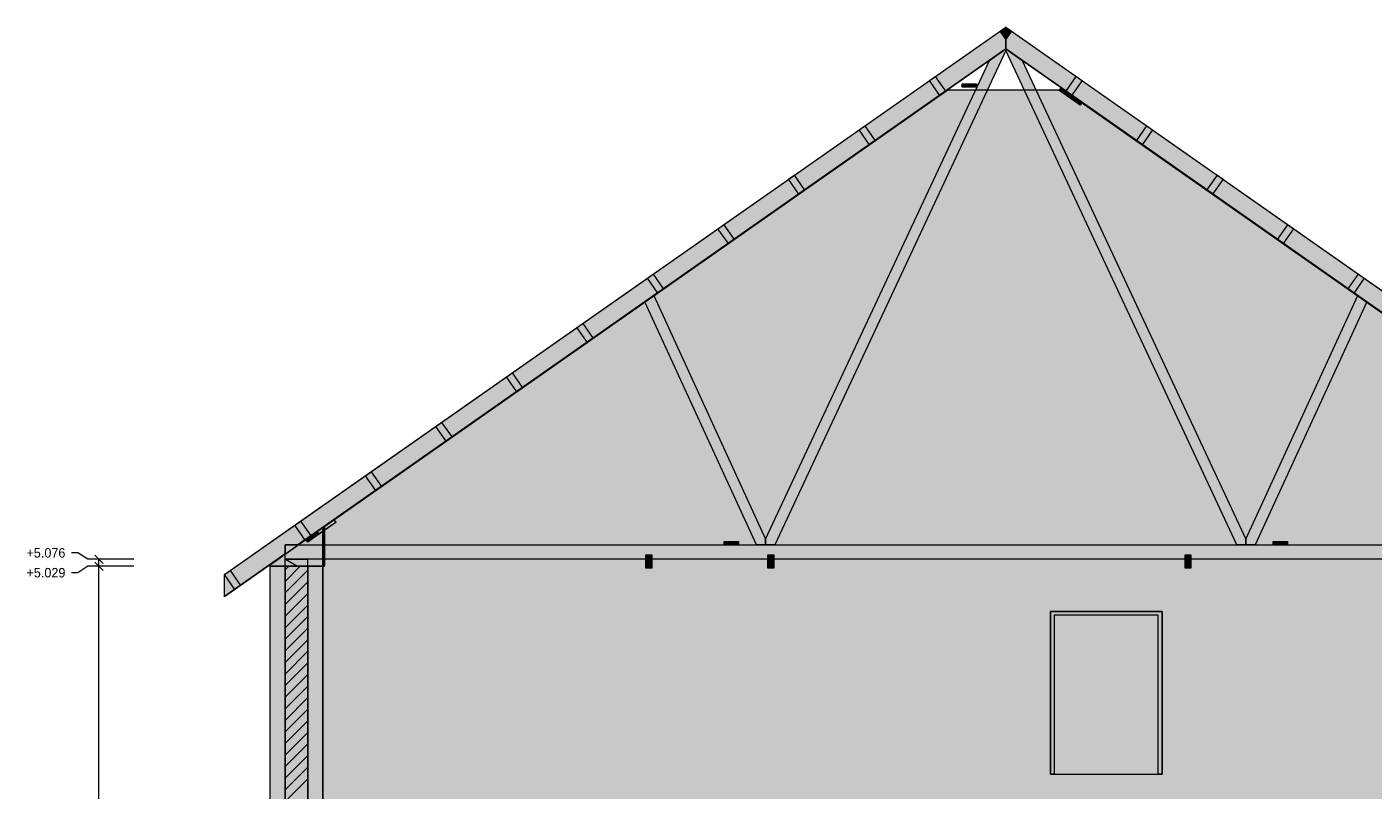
# Model space of a CAD drawing. Header units: millimetres. Extents: x -1634 to 12280, y -3482 to 9585.
# Tile 4 of 5: x -1634 to 7414, y 3526 to 8651. Entities that reach past the tile are written whole.
import ezdxf

# ---------------------------------------------------------------- set-up
doc = ezdxf.new("R2010")
doc.units = ezdxf.units.MM
for name, color, linetype in [('FILL-C_BDBDBF', 7, 'Continuous'), ('FILL-C_CCB294', 7, 'Continuous'), ('FILL-EPS', 7, 'Continuous'), ('FILL-TIMBER', 7, 'Continuous'), ('FILL-WHITE', 7, 'Continuous'), ('LINE-CORE', 7, 'Continuous'), ('LINE-INK', 7, 'Continuous'), ('LINE-STEEL_GREY', 7, 'Continuous'), ('LINE-TIMBER_DK', 7, 'Continuous'), ('TEXT-INK', 7, 'Continuous')]:
    doc.layers.add(name, color=color, linetype=linetype)

msp = doc.modelspace()

# ---------------------------------------------------------------- hatches: boundary and pattern name
at = {"layer": 'FILL-C_BDBDBF', "true_color": 0xbdbdbf}
h = msp.add_hatch(color=9, dxfattribs=at)
h.dxf.hatch_style = 1
h.paths.add_polyline_path([(254, 0), (160.9, 0), (101.6, 0), (101.6, 5029.2), (254, 5029.2)])
at = {"layer": 'FILL-C_CCB294', "true_color": 0xccb294}
h = msp.add_hatch(color=253, dxfattribs=at)
h.dxf.hatch_style = 1
h.paths.add_polyline_path([(101.6, 5029.2), (101.6, 5033.4), (101.6, 5076), (238.2, 5076), (251.6, 5076), (251.6, 5071.8), (251.6, 5029.2), (115, 5029.2)])
h = msp.add_hatch(color=253, dxfattribs=at)
h.dxf.hatch_style = 1
h.paths.add_polyline_path([(101.6, 5029.2), (101.6, 5033.4), (101.6, 5076), (238.2, 5076), (251.6, 5076), (251.6, 5071.8), (251.6, 5029.2), (115, 5029.2)])
at = {"layer": 'FILL-EPS', "true_color": 0xccffff}
h = msp.add_hatch(color=7, dxfattribs=at)
h.dxf.hatch_style = 1
h.paths.add_polyline_path([(0, 934.4), (0, 2462.3), (0, 2743.2), (0, 2819.7), (0, 3106.5), (0, 4265.6), (0, 4866.9), (0, 5029.2), (101.6, 5029.2), (101.6, 0), (101.6, -416.5), (101.6, -457.2), (92.6, -457.2), (0, -457.2), (0, -40.7), (0, 0)])
h = msp.add_hatch(color=7, dxfattribs=at)
h.dxf.hatch_style = 1
h.paths.add_polyline_path([(355.6, 5029.2), (355.6, 4997.8), (355.6, 4980), (355.6, 4960.6), (355.6, 4875.7), (355.6, 4247.7), (355.6, 3115), (355.6, 2743.2), (355.6, 2684.1), (355.6, 2633.5), (355.6, 2598.4), (355.6, 2467.7), (355.6, 1502.2), (355.6, 0), (254, 0), (254, 5029.2), (324, 5029.2)])
at = {"layer": 'FILL-TIMBER', "true_color": 0xedd6a8}
h = msp.add_hatch(color=41, dxfattribs=at)
h.dxf.hatch_style = 1
h.paths.add_polyline_path([(4655.3, 8247.8), (4651.5, 8247.8), (4651.5, 8248.6), (4651.5, 8269.8), (4744.7, 8269.8), (4748.5, 8269.8), (4748.5, 8268.9), (4748.5, 8247.8)])
h = msp.add_hatch(color=41, dxfattribs=at)
h.dxf.hatch_style = 1
h.paths.add_polyline_path([(5333.6, 8204.5), (5332.8, 8205.1), (5345.4, 8223), (5345.4, 8223.1), (5346.2, 8222.6), (5458.6, 8143.9), (5458.3, 8143.5), (5446, 8125.8)])
h = msp.add_hatch(color=41, dxfattribs=at)
h.dxf.hatch_style = 1
h.paths.add_polyline_path([(331.2, 5246), (329.1, 5244.6), (328.9, 5244.9), (316.5, 5262.6), (318.5, 5264), (429.7, 5341.8), (441.9, 5324.4), (442.3, 5323.8)])
h = msp.add_hatch(color=41, dxfattribs=at)
h.dxf.hatch_style = 1
h.paths.add_polyline_path([(3055.9, 5173.5), (3052, 5173.5), (3052, 5174.4), (3052, 5195.5), (3145.2, 5195.5), (3149, 5195.5), (3149, 5194.6), (3149, 5173.5)])
h = msp.add_hatch(color=41, dxfattribs=at)
h.dxf.hatch_style = 1
h.paths.add_polyline_path([(6744.8, 5173.5), (6741, 5173.5), (6741, 5174.4), (6741, 5195.5), (6834.1, 5195.5), (6838, 5195.5), (6838, 5194.6), (6838, 5173.5)])
at = {"layer": 'FILL-WHITE', "true_color": 0xffffff}
h = msp.add_hatch(color=7, dxfattribs=at)
h.dxf.hatch_style = 1
h.paths.add_polyline_path([(-307, 4973), (-307, 4973), (4945, 8650.5), (4945, 8504), (187.8, 5173), (101.6, 5173), (101.6, 5112.6), (-307, 4826.5), (-307, 4973), (-307.2, 4972.9)])
h = msp.add_hatch(color=7, dxfattribs=at)
h.dxf.hatch_style = 1
h.paths.add_polyline_path([(-307, 4973), (4945, 8650.5), (4945, 8501.5), (-307, 4824.1), (-307, 4973)])
h = msp.add_hatch(color=7, dxfattribs=at)
h.dxf.hatch_style = 1
h.paths.add_polyline_path([(-307, 4824.1), (-307, 4973), (4945, 8650.5), (4945, 8501.5), (-307, 4824.1)])
h = msp.add_hatch(color=7, dxfattribs=at)
h.dxf.hatch_style = 1
h.paths.add_polyline_path([(-307, 4973), (4945, 8650.5), (4945, 8501.5), (-307, 4824.1)])
h = msp.add_hatch(color=7, dxfattribs=at)
h.dxf.hatch_style = 1
h.paths.add_polyline_path([(-307, 4973), (4945, 8650.5), (4945, 8501.5), (-307, 4824.1), (-307, 4973)])
h = msp.add_hatch(color=7, dxfattribs=at)
h.dxf.hatch_style = 1
h.paths.add_polyline_path([(-307, 4973), (101.6, 5259.1), (4945, 8650.5), (4945, 8504), (187.8, 5173), (101.6, 5173), (101.6, 5112.6), (-307, 4826.5)])
h = msp.add_hatch(color=7, dxfattribs=at)
h.dxf.hatch_style = 1
h.paths.add_polyline_path([(4906.5, 8623.5), (4945, 8650.5), (4945, 8568.5)])
h = msp.add_hatch(color=7, dxfattribs=at)
h.dxf.hatch_style = 1
h.paths.add_polyline_path([(4945, 8568.5), (4906.5, 8623.5), (4945, 8650.5)])
h = msp.add_hatch(color=7, dxfattribs=at)
h.dxf.hatch_style = 1
h.paths.add_polyline_path([(4945, 8650.5), (4945, 8650.5), (9788.4, 5259.1), (9788.4, 5259.1), (9788.4, 5259.1), (10197, 4973), (10197, 4973), (10197, 4826.5), (9788.4, 5112.6), (9788.4, 5173), (9702.1, 5173), (4945, 8504), (4945, 8650.5), (4944.4, 8650.9)])
h = msp.add_hatch(color=7, dxfattribs=at)
h.dxf.hatch_style = 1
h.paths.add_polyline_path([(4946.3, 8651.4), (4946.3, 8651.4), (4946.3, 8651.4), (4946.3, 8651.4), (4945, 8650.5)])
h = msp.add_hatch(color=7, dxfattribs=at)
h.dxf.hatch_style = 1
h.paths.add_polyline_path([(4945, 8501.5), (4945, 8650.5), (10197, 4973), (10197, 4824.1), (4945, 8501.5)])
h = msp.add_hatch(color=7, dxfattribs=at)
h.dxf.hatch_style = 1
h.paths.add_polyline_path([(4945, 8501.5), (4945, 8650.5), (10197, 4973), (10197, 4824.1), (4945, 8501.5)])
h = msp.add_hatch(color=7, dxfattribs=at)
h.dxf.hatch_style = 1
h.paths.add_polyline_path([(4945, 8568.5), (4945, 8650.5), (4983.5, 8623.5)])
h = msp.add_hatch(color=7, dxfattribs=at)
h.dxf.hatch_style = 1
h.paths.add_polyline_path([(4945, 8568.5), (4945, 8650.5), (4983.5, 8623.5)])
h = msp.add_hatch(color=7, dxfattribs=at)
h.dxf.hatch_style = 1
h.paths.add_polyline_path([(4945, 8501.5), (4945, 8650.5), (10197, 4973), (10197, 4824.1), (4945, 8501.5)])
h = msp.add_hatch(color=7, dxfattribs=at)
h.dxf.hatch_style = 1
h.paths.add_polyline_path([(4945, 8501.5), (4945, 8650.5), (10197, 4973), (10197, 4824.1), (4945, 8501.5)])
h = msp.add_hatch(color=7, dxfattribs=at)
h.dxf.hatch_style = 1
h.paths.add_polyline_path([(4945, 8650.5), (9788.4, 5259.1), (10197, 4973), (10197, 4826.5), (9788.4, 5112.6), (9788.4, 5173), (9702.1, 5173), (4945, 8504)])
h = msp.add_hatch(color=7, dxfattribs=at)
h.dxf.hatch_style = 1
h.paths.add_polyline_path([(4835, 8427), (4945, 8504), (4945, 8492.2), (3392.9, 5173), (3330.7, 5173), (3330.8, 5210.1)])
h = msp.add_hatch(color=7, dxfattribs=at)
h.dxf.hatch_style = 1
h.paths.add_polyline_path([(4835, 8427), (4945, 8504), (4945, 8492.2), (3392.9, 5173), (3330.7, 5173), (3330.8, 5210.1)])
h = msp.add_hatch(color=7, dxfattribs=at)
h.dxf.hatch_style = 1
h.paths.add_polyline_path([(4945, 8504), (5055, 8427), (6559.2, 5210.1), (6559.3, 5173), (6497.1, 5173), (4945, 8492.2)])
h = msp.add_hatch(color=7, dxfattribs=at)
h.dxf.hatch_style = 1
h.paths.add_polyline_path([(5055, 8427), (6559.2, 5210.1), (6559.3, 5173), (6497.1, 5173), (6497.2, 5172.6), (6497.1, 5173), (6497.1, 5173), (4945, 8492.2), (4945, 8504)])
h = msp.add_hatch(color=7, dxfattribs=at)
h.dxf.hatch_style = 1
h.paths.add_polyline_path([(4471, 8318.6), (4541, 8218.7), (4502.5, 8191.7), (4432.6, 8291.7), (4471, 8318.6)])
h = msp.add_hatch(color=7, dxfattribs=at)
h.dxf.hatch_style = 1
h.paths.add_polyline_path([(4471, 8318.6), (4541, 8218.7), (4502.5, 8191.7), (4432.6, 8291.7), (4471, 8318.6)])
h = msp.add_hatch(color=7, dxfattribs=at)
h.dxf.hatch_style = 1
h.paths.add_polyline_path([(4651.5, 8269.8), (4748.5, 8269.8), (4748.5, 8247.8), (4651.5, 8247.8)])
h = msp.add_hatch(color=7, dxfattribs=at)
h.dxf.hatch_style = 1
h.paths.add_polyline_path([(5372.9, 8203.9), (5360.3, 8185.9), (5304.5, 8224.9), (5317.1, 8242.9)])
h = msp.add_hatch(color=7, dxfattribs=at)
h.dxf.hatch_style = 1
h.paths.add_polyline_path([(5304.5, 8224.9), (5317.1, 8242.9), (5317.1, 8242.9), (5345.5, 8223.1), (5345.4, 8223), (5345.3, 8222.9), (5345.2, 8222.7), (5332.8, 8205.1), (5304.5, 8224.9)])
h = msp.add_hatch(color=7, dxfattribs=at)
h.dxf.hatch_style = 1
h.paths.add_polyline_path([(5349, 8218.7), (5418.9, 8318.6), (5457.4, 8291.7), (5387.5, 8191.7)])
h = msp.add_hatch(color=7, dxfattribs=at)
h.dxf.hatch_style = 1
h.paths.add_polyline_path([(5349, 8218.7), (5418.9, 8318.6), (5457.4, 8291.7), (5387.5, 8191.7)])
h = msp.add_hatch(color=7, dxfattribs=at)
h.dxf.hatch_style = 1
h.paths.add_polyline_path([(355.8, 5288.2), (4556.6, 8229.6), (5333.4, 8229.6), (9534.1, 5288.2), (9534.1, 2743.2), (355.8, 2743.2)])
h.paths.add_polyline_path([(5970, 3632.6), (5970, 4699.9), (5269.5, 4699.9), (5269.5, 3632.6)], flags=0)
h = msp.add_hatch(color=7, dxfattribs=at)
h.dxf.hatch_style = 1
h.paths.add_polyline_path([(355.8, 5029.2), (365.8, 5029.2), (365.8, 5295.2), (4556.6, 8229.6), (5333.4, 8229.6), (5388.4, 8191.1), (5428.5, 8163), (5429.3, 8162.5), (9487.8, 5320.7), (9524.2, 5295.2), (9524.2, 5029.2), (9534.1, 5029.2), (9534.1, 2743.2), (355.8, 2743.2)])
h.paths.add_polyline_path([(5995, 3632.6), (5995, 4724.9), (5993.4, 4724.8), (5993.4, 4724.9), (5244.5, 4724.9), (5244.5, 3632.6)], flags=0)
h = msp.add_hatch(color=7, dxfattribs=at)
h.dxf.hatch_style = 1
h.paths.add_polyline_path([(4556.6, 8229.6), (4557.8, 8230.7)])
h = msp.add_hatch(color=7, dxfattribs=at)
h.dxf.hatch_style = 1
h.paths.add_polyline_path([(5458.6, 8143.9), (5458.6, 8143.8), (5458.5, 8143.8), (5458.1, 8143.2), (5446, 8125.9), (5360.3, 8185.9), (5372.9, 8203.9)])
h = msp.add_hatch(color=7, dxfattribs=at)
h.dxf.hatch_style = 1
h.paths.add_polyline_path([(3997.1, 7986.7), (4067.1, 7886.8), (4028.6, 7859.9), (3958.6, 7959.8)])
h = msp.add_hatch(color=7, dxfattribs=at)
h.dxf.hatch_style = 1
h.paths.add_polyline_path([(3997.1, 7986.7), (4067.1, 7886.8), (4028.6, 7859.9), (3958.6, 7959.8)])
h = msp.add_hatch(color=7, dxfattribs=at)
h.dxf.hatch_style = 1
h.paths.add_polyline_path([(5822.9, 7886.8), (5892.9, 7986.7), (5931.4, 7959.8), (5861.4, 7859.9)])
h = msp.add_hatch(color=7, dxfattribs=at)
h.dxf.hatch_style = 1
h.paths.add_polyline_path([(5822.9, 7886.8), (5892.9, 7986.7), (5931.4, 7959.8), (5861.4, 7859.9)])
h = msp.add_hatch(color=7, dxfattribs=at)
h.dxf.hatch_style = 1
h.paths.add_polyline_path([(3523.1, 7654.9), (3593.1, 7554.9), (3554.6, 7528), (3484.6, 7627.9)])
h = msp.add_hatch(color=7, dxfattribs=at)
h.dxf.hatch_style = 1
h.paths.add_polyline_path([(3523.1, 7654.9), (3593.1, 7554.9), (3554.6, 7528), (3484.6, 7627.9)])
h = msp.add_hatch(color=7, dxfattribs=at)
h.dxf.hatch_style = 1
h.paths.add_polyline_path([(6296.9, 7554.9), (6366.9, 7654.9), (6405.4, 7627.9), (6335.4, 7528)])
h = msp.add_hatch(color=7, dxfattribs=at)
h.dxf.hatch_style = 1
h.paths.add_polyline_path([(6296.9, 7554.9), (6366.9, 7654.9), (6405.4, 7627.9), (6335.4, 7528)])
h = msp.add_hatch(color=7, dxfattribs=at)
h.dxf.hatch_style = 1
h.paths.add_polyline_path([(3119.2, 7223.1), (3080.7, 7196.1), (3010.7, 7296.1), (3049.2, 7323)])
h = msp.add_hatch(color=7, dxfattribs=at)
h.dxf.hatch_style = 1
h.paths.add_polyline_path([(3119.2, 7223.1), (3080.7, 7196.1), (3010.7, 7296.1), (3049.2, 7323)])
h = msp.add_hatch(color=7, dxfattribs=at)
h.dxf.hatch_style = 1
h.paths.add_polyline_path([(6770.8, 7223.1), (6840.8, 7323), (6879.3, 7296.1), (6809.3, 7196.1)])
h = msp.add_hatch(color=7, dxfattribs=at)
h.dxf.hatch_style = 1
h.paths.add_polyline_path([(6770.8, 7223.1), (6840.8, 7323), (6879.3, 7296.1), (6809.3, 7196.1)])
h = msp.add_hatch(color=7, dxfattribs=at)
h.dxf.hatch_style = 1
h.paths.add_polyline_path([(2575.2, 6991.1), (2645.2, 6891.2), (2606.7, 6864.3), (2536.7, 6964.2)])
h = msp.add_hatch(color=7, dxfattribs=at)
h.dxf.hatch_style = 1
h.paths.add_polyline_path([(2575.2, 6991.1), (2645.2, 6891.2), (2606.7, 6864.3), (2536.7, 6964.2)])
h = msp.add_hatch(color=7, dxfattribs=at)
h.dxf.hatch_style = 1
h.paths.add_polyline_path([(7244.8, 6891.2), (7314.8, 6991.1), (7353.3, 6964.2), (7283.3, 6864.3)])
h = msp.add_hatch(color=7, dxfattribs=at)
h.dxf.hatch_style = 1
h.paths.add_polyline_path([(7244.8, 6891.2), (7314.8, 6991.1), (7353.3, 6964.2), (7283.3, 6864.3)])
h = msp.add_hatch(color=7, dxfattribs=at)
h.dxf.hatch_style = 1
h.paths.add_polyline_path([(2578.7, 6847.1), (3330.8, 5210.1), (3330.7, 5173), (3268.6, 5173), (2518.8, 6805.1)])
h = msp.add_hatch(color=7, dxfattribs=at)
h.dxf.hatch_style = 1
h.paths.add_polyline_path([(2578.7, 6847.1), (3330.8, 5210.1), (3330.7, 5173), (3268.6, 5173), (2518.8, 6805.1)])
h = msp.add_hatch(color=7, dxfattribs=at)
h.dxf.hatch_style = 1
h.paths.add_polyline_path([(6559.3, 5173), (6559.2, 5210.1), (7311.3, 6847.1), (7371.2, 6805.1), (6621.4, 5173), (6559.3, 5173)])
h = msp.add_hatch(color=7, dxfattribs=at)
h.dxf.hatch_style = 1
h.paths.add_polyline_path([(6559.3, 5173), (6559.2, 5210.1), (7311.3, 6847.1), (7371.2, 6805.1), (6621.4, 5173), (6559.3, 5173)])
h = msp.add_hatch(color=7, dxfattribs=at)
h.dxf.hatch_style = 1
h.paths.add_polyline_path([(2171.2, 6559.4), (2132.8, 6532.4), (2062.8, 6632.3), (2101.3, 6659.3)])
h = msp.add_hatch(color=7, dxfattribs=at)
h.dxf.hatch_style = 1
h.paths.add_polyline_path([(2171.2, 6559.4), (2132.8, 6532.4), (2062.8, 6632.3), (2101.3, 6659.3)])
h = msp.add_hatch(color=7, dxfattribs=at)
h.dxf.hatch_style = 1
h.paths.add_polyline_path([(1627.3, 6327.4), (1697.3, 6227.5), (1658.8, 6200.5), (1588.8, 6300.5)])
h = msp.add_hatch(color=7, dxfattribs=at)
h.dxf.hatch_style = 1
h.paths.add_polyline_path([(1627.3, 6327.4), (1697.3, 6227.5), (1658.8, 6200.5), (1588.8, 6300.5)])
h = msp.add_hatch(color=7, dxfattribs=at)
h.dxf.hatch_style = 1
h.paths.add_polyline_path([(1153.4, 5995.5), (1223.3, 5895.6), (1184.8, 5868.7), (1114.9, 5968.6)])
h = msp.add_hatch(color=7, dxfattribs=at)
h.dxf.hatch_style = 1
h.paths.add_polyline_path([(1153.4, 5995.5), (1223.3, 5895.6), (1184.8, 5868.7), (1114.9, 5968.6)])
h = msp.add_hatch(color=7, dxfattribs=at)
h.dxf.hatch_style = 1
h.paths.add_polyline_path([(749.4, 5563.8), (710.9, 5536.8), (640.9, 5636.7), (679.4, 5663.7)])
h = msp.add_hatch(color=7, dxfattribs=at)
h.dxf.hatch_style = 1
h.paths.add_polyline_path([(749.4, 5563.8), (710.9, 5536.8), (640.9, 5636.7), (679.4, 5663.7)])
h = msp.add_hatch(color=7, dxfattribs=at)
h.dxf.hatch_style = 1
h.paths.add_polyline_path([(429.7, 5341.8), (441.7, 5324.7), (441.9, 5324.4), (442.3, 5323.8), (309.6, 5230.9), (296.9, 5248.9)])
h = msp.add_hatch(color=7, dxfattribs=at)
h.dxf.hatch_style = 1
h.paths.add_polyline_path([(0, 2743.2), (0, 4211.5), (0, 4212.5), (0, 5039), (355.8, 5288.2), (356.1, 5289.8), (356.1, 5289.8), (356.3, 5289.7), (356.4, 5289.7), (356.2, 5289.3), (355.8, 5288.2), (355.8, 2743.2)])
h = msp.add_hatch(color=7, dxfattribs=at)
h.dxf.hatch_style = 1
h.paths.add_polyline_path([(0, 5039), (177.1, 5163), (355.8, 5288.2), (355.8, 5029.2), (0, 5029.2)])
h = msp.add_hatch(color=7, dxfattribs=at)
h.dxf.hatch_style = 1
h.paths.add_polyline_path([(275.4, 5231.9), (236.9, 5204.9), (166.9, 5304.9), (205.5, 5331.8)])
h = msp.add_hatch(color=7, dxfattribs=at)
h.dxf.hatch_style = 1
h.paths.add_polyline_path([(275.4, 5231.9), (236.9, 5204.9), (166.9, 5304.9), (205.5, 5331.8)])
h = msp.add_hatch(color=7, dxfattribs=at)
h.dxf.hatch_style = 1
h.paths.add_polyline_path([(241.2, 5209.8), (316.5, 5262.6), (328.7, 5245.2), (329.1, 5244.6), (253.8, 5191.8)])
h = msp.add_hatch(color=7, dxfattribs=at)
h.dxf.hatch_style = 1
h.paths.add_polyline_path([(253.8, 5191.8), (241.2, 5209.8), (296.9, 5248.9), (309.6, 5230.9)])
h = msp.add_hatch(color=7, dxfattribs=at)
h.dxf.hatch_style = 1
h.paths.add_polyline_path([(365.8, 5295.2), (365.8, 5029.2), (355.8, 5029.2), (355.8, 5288.2)])
h = msp.add_hatch(color=7, dxfattribs=at)
h.dxf.hatch_style = 1
h.paths.add_polyline_path([(101.6, 5173), (9788.4, 5173), (9788.4, 5076), (101.6, 5076)])
h = msp.add_hatch(color=7, dxfattribs=at)
h.dxf.hatch_style = 1
h.paths.add_polyline_path([(101.6, 5173), (9788.4, 5173), (9788.4, 5076), (101.6, 5076)])
h = msp.add_hatch(color=7, dxfattribs=at)
h.dxf.hatch_style = 1
h.paths.add_polyline_path([(3052, 5195.5), (3149, 5195.5), (3149, 5173.5), (3052, 5173.5)])
h = msp.add_hatch(color=7, dxfattribs=at)
h.dxf.hatch_style = 1
h.paths.add_polyline_path([(6741, 5195.5), (6838, 5195.5), (6838, 5173.5), (6741, 5173.5)])
h = msp.add_hatch(color=7, dxfattribs=at)
h.dxf.hatch_style = 1
h.paths.add_polyline_path([(101.6, 5076), (251.6, 5076), (251.6, 5029.2), (101.6, 5029.2)])
h = msp.add_hatch(color=7, dxfattribs=at)
h.dxf.hatch_style = 1
h.paths.add_polyline_path([(2526.5, 5106), (2566.5, 5106), (2566.5, 5016), (2526.5, 5016)])
h = msp.add_hatch(color=7, dxfattribs=at)
h.dxf.hatch_style = 1
h.paths.add_polyline_path([(2566.5, 5106), (2566.5, 5016), (2526.5, 5016), (2526.5, 5106)])
h = msp.add_hatch(color=7, dxfattribs=at)
h.dxf.hatch_style = 1
h.paths.add_polyline_path([(3345.5, 5106), (3385.5, 5106), (3385.5, 5016), (3345.5, 5016)])
h = msp.add_hatch(color=7, dxfattribs=at)
h.dxf.hatch_style = 1
h.paths.add_polyline_path([(3385.5, 5106), (3385.5, 5016), (3345.5, 5016), (3345.5, 5106)])
h = msp.add_hatch(color=7, dxfattribs=at)
h.dxf.hatch_style = 1
h.paths.add_polyline_path([(6149.5, 5106), (6189.5, 5106), (6189.5, 5016), (6149.5, 5016)])
h = msp.add_hatch(color=7, dxfattribs=at)
h.dxf.hatch_style = 1
h.paths.add_polyline_path([(6189.5, 5106), (6189.5, 5016), (6149.5, 5016), (6149.5, 5106)])
h = msp.add_hatch(color=7, dxfattribs=at)
h.dxf.hatch_style = 1
h.paths.add_polyline_path([(-198.5, 4900), (-237, 4873.1), (-307, 4973), (-268.5, 4999.9)])
h = msp.add_hatch(color=7, dxfattribs=at)
h.dxf.hatch_style = 1
h.paths.add_polyline_path([(-198.5, 4900), (-237, 4873.1), (-307, 4973), (-268.5, 4999.9)])
h = msp.add_hatch(color=7, dxfattribs=at)
h.dxf.hatch_style = 1
h.paths.add_polyline_path([(0, 5029.2), (355.6, 5029.2), (355.6, 5029.6), (355.6, 5029.2), (355.8, 5029.2), (355.8, 2743.2), (355.8, 2743.2), (355.8, 2743.2), (355.8, 2742.2), (356, 2741.6), (355.9, 2741.6), (355.8, 2741.6), (355.8, 2741.6), (355.8, 2741.6), (355.6, 2743.2), (0, 2743.2), (0, 4213.4), (0, 4214.4)])
h = msp.add_hatch(color=7, dxfattribs=at)
h.dxf.hatch_style = 1
h.paths.add_polyline_path([(0, 5029.2), (355.6, 5029.2), (355.6, 2743.2), (0, 2743.2)])
h = msp.add_hatch(color=7, dxfattribs=at)
h.dxf.hatch_style = 1
h.paths.add_polyline_path([(5995, 4724.9), (5995, 3632.6), (5970, 3632.6), (5970, 4699.9), (5269.5, 4699.9), (5269.5, 3632.6), (5244.5, 3632.6), (5244.5, 4724.9)])

# ---------------------------------------------------------------- linework, layer by layer
at = {"layer": 'LINE-CORE', "lineweight": 5}
for points in [[(-307, 4973), (-307, 4973), (4945, 8650.5), (4945, 8504), (187.8, 5173), (101.6, 5173), (101.6, 5112.6), (101.6, 5112.6), (101.6, 5112.6), (101.6, 5112.6), (-307, 4826.5), (-307, 4973), (-307.2, 4972.9)], [(-307, 4973), (-307, 4973), (-307, 4973), (4945, 8650.5), (4945, 8501.5), (4945, 8501.5), (4945, 8501.5), (4945, 8501.5), (-307, 4824.1), (-307, 4973), (-307, 4973)], [(-307, 4824.1), (-307, 4973), (4945, 8650.5), (4945, 8650.5), (4945, 8650.5), (4945, 8650.5), (4945, 8501.5), (-307, 4824.1), (-307, 4824.1)], [(-307, 4973), (4945, 8650.5), (4945, 8650.5), (4945, 8650.5), (4945, 8650.5), (4945, 8501.5), (-307, 4824.1), (-307, 4824.1), (-307, 4824.1)], [(-307, 4973), (-307, 4973), (-307, 4973), (4945, 8650.5), (4945, 8501.5), (4945, 8501.5), (4945, 8501.5), (4945, 8501.5), (-307, 4824.1), (-307, 4973), (-307, 4973)], [(-307, 4973), (101.6, 5259.1), (4945, 8650.5), (4945, 8504), (187.8, 5173), (101.6, 5173), (101.6, 5112.6), (-307, 4826.5)], [(4906.5, 8623.5), (4945, 8650.5), (4945, 8568.5)], [(4945, 8568.5), (4906.5, 8623.5), (4945, 8650.5)], [(4945, 8650.5), (4945, 8650.5), (9788.4, 5259.1), (9788.4, 5259.1), (9788.4, 5259.1), (10197, 4973), (10197, 4973), (10197, 4973), (10197, 4826.5), (10197, 4826.5), (10197, 4826.5), (10197, 4826.5), (9788.4, 5112.6), (9788.4, 5173), (9702.1, 5173), (9702.1, 5173), (4945, 8504), (4945, 8650.5), (4944.4, 8650.9)], [(4946.3, 8651.4), (4946.3, 8651.4), (4946.3, 8651.4), (4946.3, 8651.4), (4945, 8650.5)], [(4945, 8501.5), (4945, 8650.5), (10197, 4973), (10197, 4973), (10197, 4973), (10197, 4824.1), (4945, 8501.5), (4945, 8501.5), (4945, 8501.5)], [(4945, 8501.5), (4945, 8650.5), (10197, 4973), (10197, 4973), (10197, 4973), (10197, 4824.1), (4945, 8501.5), (4945, 8501.5), (4945, 8501.5)], [(4945, 8568.5), (4945, 8650.5), (4983.5, 8623.5)], [(4945, 8568.5), (4945, 8650.5), (4983.5, 8623.5)], [(4945, 8501.5), (4945, 8650.5), (10197, 4973), (10197, 4973), (10197, 4973), (10197, 4824.1), (4945, 8501.5), (4945, 8501.5), (4945, 8501.5)], [(4945, 8501.5), (4945, 8650.5), (10197, 4973), (10197, 4973), (10197, 4973), (10197, 4824.1), (4945, 8501.5), (4945, 8501.5), (4945, 8501.5)], [(4945, 8650.5), (9788.4, 5259.1), (9788.4, 5259.1), (10197, 4973), (10197, 4973), (10197, 4973), (10197, 4826.5), (9788.4, 5112.6), (9788.4, 5112.6), (9788.4, 5173), (9702.1, 5173), (9702.1, 5173), (9702.1, 5173), (4945, 8504)], [(4835, 8427), (4945, 8504), (4945, 8492.2), (3392.9, 5173), (3330.7, 5173), (3330.8, 5210.1)], [(4835, 8427), (4945, 8504), (4945, 8492.2), (3392.9, 5173), (3330.7, 5173), (3330.8, 5210.1)], [(4945, 8504), (5055, 8427), (6559.2, 5210.1), (6559.3, 5173), (6497.1, 5173), (4945, 8492.2)], [(5055, 8427), (5055, 8427), (5055, 8427), (5055, 8427), (6559.2, 5210.1), (6559.2, 5210.1), (6559.2, 5210.1), (6559.2, 5210.1), (6559.3, 5173), (6497.1, 5173), (6497.2, 5172.6), (6497.1, 5173), (6497.1, 5173), (4945, 8492.2), (4945, 8504)], [(4471, 8318.6), (4471, 8318.6), (4541, 8218.7), (4502.5, 8191.7), (4502.5, 8191.7), (4502.5, 8191.7), (4432.6, 8291.7), (4471, 8318.6), (4471, 8318.6)], [(4471, 8318.6), (4471, 8318.6), (4541, 8218.7), (4502.5, 8191.7), (4502.5, 8191.7), (4502.5, 8191.7), (4432.6, 8291.7), (4471, 8318.6), (4471, 8318.6)], [(4651.5, 8269.8), (4748.5, 8269.8), (4748.5, 8269.8), (4748.5, 8247.8), (4651.5, 8247.8), (4651.5, 8247.8)], [(5372.9, 8203.9), (5360.3, 8185.9), (5304.5, 8224.9), (5317.1, 8242.9)], [(5304.5, 8224.9), (5317.1, 8242.9), (5317.1, 8242.9), (5345.5, 8223.1), (5345.4, 8223), (5345.4, 8223), (5345.3, 8222.9), (5345.2, 8222.7), (5332.8, 8205.1), (5304.5, 8224.9), (5304.5, 8224.9), (5304.5, 8224.9), (5304.5, 8224.9)], [(5349, 8218.7), (5418.9, 8318.6), (5418.9, 8318.6), (5418.9, 8318.6), (5418.9, 8318.6), (5457.4, 8291.7), (5387.5, 8191.7), (5387.5, 8191.7), (5387.5, 8191.7)], [(5349, 8218.7), (5418.9, 8318.6), (5418.9, 8318.6), (5418.9, 8318.6), (5418.9, 8318.6), (5457.4, 8291.7), (5387.5, 8191.7), (5387.5, 8191.7), (5387.5, 8191.7)], [(355.8, 5288.2), (4556.6, 8229.6), (5333.4, 8229.6), (5333.4, 8229.6), (5333.4, 8229.6), (9534.1, 5288.2), (9534.1, 5288.2), (9534.1, 2743.2), (9534.1, 2743.2), (355.8, 2743.2)], [(355.8, 5029.2), (365.8, 5029.2), (365.8, 5295.2), (4556.6, 8229.6), (4556.6, 8229.6), (4556.6, 8229.6), (5333.4, 8229.6), (5333.4, 8229.6), (5388.4, 8191.1), (5428.5, 8163), (5429.3, 8162.5), (9487.8, 5320.7), (9524.2, 5295.2), (9524.2, 5029.2), (9534.1, 5029.2), (9534.1, 2743.2), (9534.1, 2743.2), (355.8, 2743.2)], [(4556.6, 8229.6), (4556.6, 8229.6), (4556.6, 8229.6), (4557.8, 8230.7), (4556.6, 8229.6)], [(5458.6, 8143.9), (5458.6, 8143.8), (5458.5, 8143.8), (5458.1, 8143.2), (5446, 8125.9), (5360.3, 8185.9), (5372.9, 8203.9)], [(3997.1, 7986.7), (3997.1, 7986.7), (4067.1, 7886.8), (4028.6, 7859.9), (4028.6, 7859.9), (4028.6, 7859.9), (3958.6, 7959.8), (3997.1, 7986.7)], [(3997.1, 7986.7), (3997.1, 7986.7), (4067.1, 7886.8), (4028.6, 7859.9), (4028.6, 7859.9), (4028.6, 7859.9), (3958.6, 7959.8), (3997.1, 7986.7)], [(5822.9, 7886.8), (5892.9, 7986.7), (5931.4, 7959.8), (5861.4, 7859.9)], [(5822.9, 7886.8), (5892.9, 7986.7), (5931.4, 7959.8), (5861.4, 7859.9)], [(3523.1, 7654.9), (3523.1, 7654.9), (3593.1, 7554.9), (3554.6, 7528), (3554.6, 7528), (3554.6, 7528), (3484.6, 7627.9), (3523.1, 7654.9)], [(3523.1, 7654.9), (3523.1, 7654.9), (3593.1, 7554.9), (3554.6, 7528), (3554.6, 7528), (3554.6, 7528), (3484.6, 7627.9), (3523.1, 7654.9)], [(6296.9, 7554.9), (6366.9, 7654.9), (6366.9, 7654.9), (6366.9, 7654.9), (6405.4, 7627.9), (6335.4, 7528), (6335.4, 7528), (6335.4, 7528)], [(6296.9, 7554.9), (6366.9, 7654.9), (6366.9, 7654.9), (6366.9, 7654.9), (6405.4, 7627.9), (6335.4, 7528), (6335.4, 7528), (6335.4, 7528)], [(3119.2, 7223.1), (3080.7, 7196.1), (3010.7, 7296.1), (3049.2, 7323)], [(3119.2, 7223.1), (3080.7, 7196.1), (3010.7, 7296.1), (3049.2, 7323)], [(6770.8, 7223.1), (6840.8, 7323), (6840.8, 7323), (6840.8, 7323), (6879.3, 7296.1), (6809.3, 7196.1), (6809.3, 7196.1), (6809.3, 7196.1)], [(6770.8, 7223.1), (6840.8, 7323), (6840.8, 7323), (6840.8, 7323), (6879.3, 7296.1), (6809.3, 7196.1), (6809.3, 7196.1), (6809.3, 7196.1)], [(2575.2, 6991.1), (2575.2, 6991.1), (2645.2, 6891.2), (2606.7, 6864.3), (2606.7, 6864.3), (2606.7, 6864.3), (2536.7, 6964.2), (2575.2, 6991.1)], [(2575.2, 6991.1), (2575.2, 6991.1), (2645.2, 6891.2), (2606.7, 6864.3), (2606.7, 6864.3), (2606.7, 6864.3), (2536.7, 6964.2), (2575.2, 6991.1)], [(7244.8, 6891.2), (7314.8, 6991.1), (7353.3, 6964.2), (7283.3, 6864.3)], [(7244.8, 6891.2), (7314.8, 6991.1), (7353.3, 6964.2), (7283.3, 6864.3)], [(2578.7, 6847.1), (2578.7, 6847.1), (3330.8, 5210.1), (3330.8, 5210.1), (3330.8, 5210.1), (3330.8, 5210.1), (3330.8, 5210.1), (3330.7, 5173), (3268.6, 5173), (2518.8, 6805.1), (2578.7, 6847.1)], [(2578.7, 6847.1), (2578.7, 6847.1), (3330.8, 5210.1), (3330.8, 5210.1), (3330.8, 5210.1), (3330.8, 5210.1), (3330.8, 5210.1), (3330.7, 5173), (3268.6, 5173), (2518.8, 6805.1), (2578.7, 6847.1)], [(6559.3, 5173), (6559.2, 5210.1), (7311.3, 6847.1), (7311.3, 6847.1), (7311.3, 6847.1), (7371.2, 6805.1), (6621.4, 5173), (6621.4, 5173), (6559.3, 5173), (6559.3, 5173)], [(6559.3, 5173), (6559.2, 5210.1), (7311.3, 6847.1), (7311.3, 6847.1), (7311.3, 6847.1), (7371.2, 6805.1), (6621.4, 5173), (6621.4, 5173), (6559.3, 5173), (6559.3, 5173)], [(2171.2, 6559.4), (2132.8, 6532.4), (2062.8, 6632.3), (2101.3, 6659.3)], [(2171.2, 6559.4), (2132.8, 6532.4), (2062.8, 6632.3), (2101.3, 6659.3)], [(1627.3, 6327.4), (1627.3, 6327.4), (1697.3, 6227.5), (1658.8, 6200.5), (1658.8, 6200.5), (1658.8, 6200.5), (1588.8, 6300.5), (1627.3, 6327.4)], [(1627.3, 6327.4), (1627.3, 6327.4), (1697.3, 6227.5), (1658.8, 6200.5), (1658.8, 6200.5), (1658.8, 6200.5), (1588.8, 6300.5), (1627.3, 6327.4)], [(1153.4, 5995.5), (1153.4, 5995.5), (1223.3, 5895.6), (1184.8, 5868.7), (1184.8, 5868.7), (1184.8, 5868.7), (1114.9, 5968.6), (1153.4, 5995.5)], [(1153.4, 5995.5), (1153.4, 5995.5), (1223.3, 5895.6), (1184.8, 5868.7), (1184.8, 5868.7), (1184.8, 5868.7), (1114.9, 5968.6), (1153.4, 5995.5)], [(749.4, 5563.8), (710.9, 5536.8), (640.9, 5636.7), (679.4, 5663.7)], [(749.4, 5563.8), (710.9, 5536.8), (640.9, 5636.7), (679.4, 5663.7)], [(429.7, 5341.8), (441.7, 5324.7), (441.9, 5324.4), (442.3, 5323.8), (309.6, 5230.9), (296.9, 5248.9)], [(0, 2743.2), (0, 4211.5), (0, 4212.5), (0, 5039), (355.8, 5288.2), (356.1, 5289.8), (356.1, 5289.8), (356.3, 5289.7), (356.4, 5289.7), (356.2, 5289.3), (355.8, 5288.2), (355.8, 2743.2), (0, 2743.2)], [(0, 5039), (0, 5039), (0, 5039), (177.1, 5163), (355.8, 5288.2), (355.8, 5029.2), (355.8, 5029.2), (0, 5029.2), (0, 5039)], [(275.4, 5231.9), (236.9, 5204.9), (166.9, 5304.9), (205.5, 5331.8)], [(275.4, 5231.9), (236.9, 5204.9), (166.9, 5304.9), (205.5, 5331.8)], [(241.2, 5209.8), (316.5, 5262.6), (316.5, 5262.6), (328.7, 5245.2), (328.7, 5245.2), (329.1, 5244.6), (253.8, 5191.8), (253.8, 5191.8), (253.8, 5191.8), (253.8, 5191.8)], [(253.8, 5191.8), (253.8, 5191.8), (241.2, 5209.8), (296.9, 5248.9), (296.9, 5248.9), (296.9, 5248.9), (309.6, 5230.9), (253.8, 5191.8)], [(316.5, 5262.6), (316.5, 5262.6), (316.5, 5262.6)], [(365.8, 5295.2), (365.8, 5029.2), (365.8, 5029.2), (365.8, 5029.2), (355.8, 5029.2), (355.8, 5288.2)], [(101.6, 5173), (9788.4, 5173), (9788.4, 5076), (9788.4, 5076), (101.6, 5076), (101.6, 5173)], [(101.6, 5173), (9788.4, 5173), (9788.4, 5173), (9788.4, 5076), (101.6, 5076), (101.6, 5076)], [(3052, 5195.5), (3149, 5195.5), (3149, 5195.5), (3149, 5173.5), (3052, 5173.5), (3052, 5173.5)], [(3268.6, 5173), (3268.6, 5173), (3268.6, 5173), (3268.6, 5173)], [(3268.6, 5173), (3268.6, 5173), (3268.6, 5173), (3268.6, 5173)], [(6741, 5195.5), (6838, 5195.5), (6838, 5195.5), (6838, 5173.5), (6741, 5173.5), (6741, 5173.5)], [(101.6, 5076), (251.6, 5076), (251.6, 5076), (251.6, 5029.2), (101.6, 5029.2), (101.6, 5029.2)], [(2526.5, 5106), (2566.5, 5106), (2566.5, 5016), (2526.5, 5016)], [(2566.5, 5106), (2566.5, 5016), (2526.5, 5016), (2526.5, 5106)], [(3345.5, 5106), (3385.5, 5106), (3385.5, 5016), (3345.5, 5016)], [(3385.5, 5106), (3385.5, 5016), (3345.5, 5016), (3345.5, 5106)], [(6149.5, 5106), (6189.5, 5106), (6189.5, 5016), (6149.5, 5016)], [(6189.5, 5106), (6189.5, 5016), (6149.5, 5016), (6149.5, 5106)], [(-198.5, 4900), (-237, 4873.1), (-237, 4873.1), (-237, 4873.1), (-307, 4973), (-268.5, 4999.9)], [(-198.5, 4900), (-237, 4873.1), (-237, 4873.1), (-237, 4873.1), (-307, 4973), (-268.5, 4999.9)], [(0, 5029.2), (355.6, 5029.2), (355.6, 5029.6), (355.6, 5029.2), (355.8, 5029.2), (355.8, 2743.2), (355.8, 2743.2), (355.8, 2743.2), (355.8, 2742.2), (356, 2741.6), (355.9, 2741.6), (355.8, 2741.6), (355.8, 2741.6), (355.8, 2741.6), (355.6, 2743.2), (0, 2743.2), (0, 4213.4), (0, 4214.4), (0, 5029.2)], [(0, 5029.2), (355.6, 5029.2), (355.6, 2743.2), (0, 2743.2), (0, 2743.2), (0, 2743.2)], [(5995, 4724.9), (5995, 4724.9), (5995, 3632.6), (5970, 3632.6), (5970, 4699.9), (5269.5, 4699.9), (5269.5, 3632.6), (5269.5, 3632.6), (5244.5, 3632.6), (5244.5, 4724.9)], [(5995, 3632.6), (5995, 4724.9), (5993.4, 4724.8), (5993.4, 4724.9), (5244.5, 4724.9), (5244.5, 3632.6)], [(5970, 3632.6), (5970, 4699.9), (5269.5, 4699.9), (5269.5, 3632.6)]]:
    msp.add_lwpolyline(points, close=True, dxfattribs=at)
at = {"layer": 'LINE-INK', "lineweight": 5}
for p, q in [((-1291, 5119.1), (-1335, 5119.1)), ((-1225, 5076), (-1291, 5119.1)), ((-915, 5076), (-1225, 5076)), ((-1121.7, 5047.7), (-1178.3, 5104.3)), ((-1150, -457), (-1150, 5076)), ((-1291, 4985.9), (-1335, 4985.9)), ((-1225, 5029), (-1291, 4985.9)), ((-915, 5029), (-1225, 5029)), ((-1121.7, 5000.7), (-1178.3, 5057.3))]:
    msp.add_line(p, q, dxfattribs=at)
for points in [[(4655.3, 8247.8), (4651.5, 8247.8), (4651.5, 8248.6), (4651.5, 8269.8), (4744.7, 8269.8), (4748.5, 8269.8), (4748.5, 8268.9), (4748.5, 8247.8)], [(5333.6, 8204.5), (5332.8, 8205.1), (5345.4, 8223), (5345.4, 8223.1), (5346.2, 8222.6), (5458.6, 8143.9), (5458.3, 8143.5), (5446, 8125.8)], [(331.2, 5246), (329.1, 5244.6), (328.9, 5244.9), (316.5, 5262.6), (318.5, 5264), (429.7, 5341.8), (441.9, 5324.4), (442.3, 5323.8)], [(3055.9, 5173.5), (3052, 5173.5), (3052, 5174.4), (3052, 5195.5), (3145.2, 5195.5), (3149, 5195.5), (3149, 5194.6), (3149, 5173.5)], [(6744.8, 5173.5), (6741, 5173.5), (6741, 5174.4), (6741, 5195.5), (6834.1, 5195.5), (6838, 5195.5), (6838, 5194.6), (6838, 5173.5)], [(101.6, 5029.2), (101.6, 5033.4), (101.6, 5076), (238.2, 5076), (251.6, 5076), (251.6, 5071.8), (251.6, 5029.2), (115, 5029.2)], [(101.6, 5029.2), (101.6, 5033.4), (101.6, 5076), (238.2, 5076), (251.6, 5076), (251.6, 5071.8), (251.6, 5029.2), (115, 5029.2)], [(0, 934.4), (0, 2462.3), (0, 2743.2), (0, 2819.7), (0, 3106.5), (0, 4265.6), (0, 4866.9), (0, 5029.2), (101.6, 5029.2), (101.6, 0), (101.6, 0), (101.6, -416.5), (101.6, -457.2), (92.6, -457.2), (0, -457.2), (0, -40.7), (0, 0)], [(254, 0), (160.9, 0), (101.6, 0), (101.6, 5029.2), (254, 5029.2)], [(355.6, 5029.2), (355.6, 4997.8), (355.6, 4980), (355.6, 4960.6), (355.6, 4875.7), (355.6, 4247.7), (355.6, 3115), (355.6, 2743.2), (355.6, 2684.1), (355.6, 2633.5), (355.6, 2598.4), (355.6, 2467.7), (355.6, 1502.2), (355.6, 0), (254, 0), (254, 5029.2), (324, 5029.2)]]:
    msp.add_lwpolyline(points, close=True, dxfattribs=at)
msp.add_lwpolyline([(0, 3106.5), (0, 4265.6), (0, 4866.9), (0, 5029.2), (101.6, 5029.2), (254, 5029.2), (324, 5029.2), (355.6, 5029.2), (355.6, 4997.8), (355.6, 4980), (355.6, 4960.6), (355.6, 4875.7), (355.6, 4247.7), (355.6, 3115)], dxfattribs=at)
at = {"layer": 'LINE-STEEL_GREY', "lineweight": 5}
for p, q in [((101.6, 4927.4), (203.4, 5029.2)), ((101.6, 5005.2), (125.6, 5029.2)), ((101.6, 4849.6), (254, 5002)), ((101.6, 4771.9), (254, 4924.3)), ((101.6, 4694.1), (254, 4846.5)), ((101.6, 4616.3), (254, 4768.7)), ((101.6, 4538.5), (254, 4690.9)), ((101.6, 4460.7), (254, 4613.1)), ((101.6, 4382.9), (254, 4535.3)), ((101.6, 4305.2), (254, 4457.6)), ((101.6, 4227.4), (254, 4379.8)), ((101.6, 4149.6), (254, 4302)), ((101.6, 4071.8), (254, 4224.2)), ((101.6, 3994), (254, 4146.4)), ((101.6, 3916.3), (254, 4068.7)), ((101.6, 3838.5), (254, 3990.9)), ((101.6, 3760.7), (254, 3913.1)), ((101.6, 3682.9), (254, 3835.3)), ((101.6, 3605.1), (254, 3757.5)), ((101.6, 3527.3), (254, 3679.7)), ((101.6, 3449.6), (254, 3602))]:
    msp.add_line(p, q, dxfattribs=at)
at = {"layer": 'LINE-TIMBER_DK', "lineweight": 5}
msp.add_line((104.5, 5076), (185.5, 5029.2), dxfattribs=at)
msp.add_line((104.5, 5076), (185.5, 5029.2), dxfattribs=at)

# ---------------------------------------------------------------- texts
at = {"layer": 'TEXT-INK'}
for s, p in [('+5.076', (-1637.2, 5087.3)), ('+5.029', (-1637.2, 4954.1))]:
    msp.add_text(s, height=63.5, dxfattribs=at).set_placement(p)

doc.saveas('drawing.dxf')
